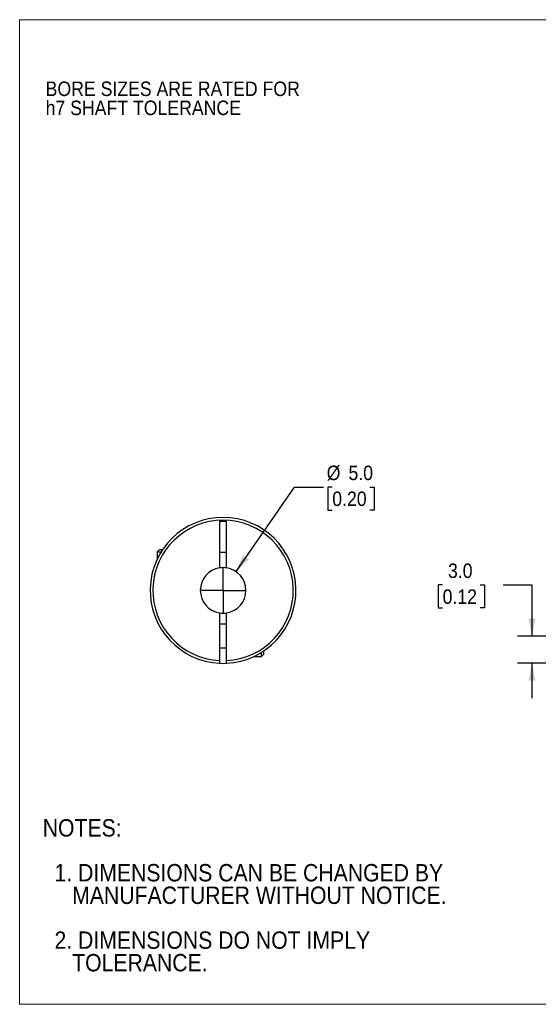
# Model space of a CAD drawing. Header units: millimetres. Extents: x 0 to 140, y 0 to 108.
# Tile 1 of 3: x 0 to 57, y 0 to 108. Entities that reach past the tile are written whole.
import ezdxf

# ---------------------------------------------------------------- set-up
doc = ezdxf.new("R2010")
doc.units = ezdxf.units.MM
doc.header["$LTSCALE"] = 0.5
doc.linetypes.add('SLD-Solid', pattern=[0])
doc.layers.add('SLD-0', color=7, linetype='SLD-Solid', lineweight=25)
doc.layers.add('TEXT', color=140, linetype='SLD-Solid', lineweight=25)
doc.styles.add('SLDTEXTSTYLE0', font='GOTHIC.TTF', dxfattribs={"width": 0.913})
doc.dimstyles.new('SLDDIMSTYLE0', dxfattribs={"dimtxt": 1.5875, "dimasz": 1.905, "dimexe": 0, "dimexo": 0.0625, "dimgap": 0.396875, "dimtad": 0, "dimtih": 1, "dimtoh": 1, "dimdec": 1, "dimrnd": 1e-09, "dimzin": 4, "dimdsep": 46, "dimtxsty": 'SLDTEXTSTYLE0', "dimsah": 1, "dimcen": 0, "dimadec": 0, "dimazin": 1, "dimtfac": 1, "dimtdec": 1, "dimtofl": 0, "dimtmove": 0, "dimatfit": 3, "dimfxl": 0, "dimfrac": 2, "dimtolj": 1, "dimtzin": 12, "dimarcsym": 0})
doc.dimstyles.new('SLDDIMSTYLE1', dxfattribs={"dimtxt": 1.5875, "dimasz": 1.905, "dimexe": 0, "dimexo": 0.0625, "dimgap": 0.396875, "dimtad": 0, "dimtih": 1, "dimtoh": 1, "dimdec": 1, "dimrnd": 1e-09, "dimzin": 4, "dimdsep": 46, "dimtxsty": 'SLDTEXTSTYLE0', "dimsah": 1, "dimcen": 0.09, "dimadec": 0, "dimazin": 1, "dimtfac": 1, "dimtdec": 1, "dimtmove": 0, "dimatfit": 0, "dimfxl": 0, "dimfrac": 2, "dimtolj": 1, "dimtzin": 12, "dimarcsym": 0})

# ---------------------------------------------------------------- blocks, each defined once
blk = doc.blocks.new('Block2')
at = {"color": 7, "linetype": 'SLD-Solid', "lineweight": 18}
for p, q in [((139.7, 107.95), (0, 107.95)), ((0, 0), (0, 107.95)), ((139.7, 0), (0, 0))]:
    blk.add_line(p, q, dxfattribs=at)
blk = doc.blocks.new('SW_NOTE_0_2')
at = {"layer": 'SLD-0', "color": 0, "char_height": 1.5875, "attachment_point": 1, "style": 'SLDTEXTSTYLE0'}
for s, insert in [('BORE SIZES ARE RATED FOR ', (0, 2.03)), ('h7 SHAFT TOLERANCE', (0, -0.06))]:
    blk.add_mtext(s, dxfattribs=dict(at, insert=insert))
blk = doc.blocks.new('SW_NOTE_0_3')
at = {"layer": 'TEXT', "color": 0, "char_height": 1.905, "attachment_point": 1, "style": 'SLDTEXTSTYLE0'}
for s, insert in [('NOTES:', (0, 2.43)), ('  1. DIMENSIONS CAN BE CHANGED BY     ', (0, -2.49)), ('     MANUFACTURER WITHOUT NOTICE.', (0, -4.96)), ('  2. DIMENSIONS DO NOT IMPLY ', (0, -9.88)), ('     TOLERANCE.', (0, -12.35))]:
    blk.add_mtext(s, dxfattribs=dict(at, insert=insert))
blk = doc.blocks.new('_D')
at = {"layer": 'SLD-0'}
for p, q in [((23.74, 47.44), (30.16, 56.71)), ((30.16, 56.71), (33.33, 56.71)), ((34.3, 56.71), (33.82, 56.71)), ((33.82, 56.71), (33.82, 54.19)), ((38.41, 56.71), (38.89, 56.71)), ((38.89, 56.71), (38.89, 54.19)), ((33.82, 54.19), (34.3, 54.19)), ((38.89, 54.19), (38.41, 54.19))]:
    blk.add_line(p, q, dxfattribs=at)
blk.add_solid([(23.74, 47.44), (25.14, 48.79), (24.51, 49.22)], dxfattribs=at)
at = {"layer": 'SLD-0', "char_height": 1.587, "attachment_point": 1, "style": 'SLDTEXTSTYLE0'}
for s, insert in [('%%c', (33.69, 59.06)), ('5.0', (36.08, 59.06)), ('0.20', (34.3, 56.22))]:
    blk.add_mtext(s, dxfattribs=dict(at, insert=insert))
blk = doc.blocks.new('SW_CENTERMARKSYMBOL_0')
at = {"layer": 'SLD-0', "color": 0}
for q in [(0, 2.54), (-2.54, 0), (0, -2.54), (2.54, 0)]:
    blk.add_line((0, 0), q, dxfattribs=at)
blk = doc.blocks.new('_D_1')
at = {"layer": 'SLD-0'}
for p, q in [((46.41, 45.98), (45.93, 45.98)), ((45.93, 45.98), (45.93, 43.46)), ((50.52, 45.98), (51, 45.98)), ((51, 45.98), (51, 43.46)), ((53.04, 45.99), (56.21, 45.99)), ((56.21, 45.99), (56.21, 40.38)), ((45.93, 43.46), (46.41, 43.46)), ((51, 43.46), (50.52, 43.46)), ((64.48, 40.38), (54.62, 40.38)), ((61.78, 37.39), (54.62, 37.39)), ((56.21, 37.39), (56.21, 33.58))]:
    blk.add_line(p, q, dxfattribs=at)
for points in [[(56.21, 40.38), (56.59, 42.29), (55.83, 42.29)], [(56.21, 37.39), (55.83, 35.49), (56.59, 35.49)]]:
    blk.add_solid(points, dxfattribs=at)
at = {"layer": 'SLD-0', "char_height": 1.587, "attachment_point": 1, "style": 'SLDTEXTSTYLE0'}
for s, insert in [('3.0', (47, 48.33)), ('0.12', (46.41, 45.49))]:
    blk.add_mtext(s, dxfattribs=dict(at, insert=insert))

msp = doc.modelspace()

# ---------------------------------------------------------------- linework, layer by layer
for p, q in [((22.69, 52.93), (21.94, 52.93)), ((21.94, 52.93), (21.94, 47.85)), ((22.69, 47.85), (22.69, 52.93)), ((15.33, 49.86), (15.07, 49.6)), ((15.33, 49.86), (15.69, 49.86)), ((15.07, 49.6), (15.07, 48.76)), ((15.07, 49.6), (15.52, 49.6)), ((21.94, 49.58), (22.69, 49.58)), ((21.94, 42.91), (21.94, 37.69)), ((22.69, 37.69), (22.69, 42.91)), ((22.69, 41.68), (21.94, 41.68)), ((21.94, 39.08), (22.69, 39.08)), ((25.7, 38.13), (26.54, 38.13)), ((26.54, 38.13), (26.54, 38.59)), ((26.54, 38.13), (26.8, 38.39)), ((26.8, 38.39), (26.8, 38.76))]:
    msp.add_line(p, q)
at = {"flags": 128}
msp.add_lwpolyline([(21.94, 37.39), (22.32, 37.38), (22.69, 37.39)], dxfattribs=at)
for radius, start, end in [(8, 272.6867, 267.3133), (7.7, 272.7915, 267.2085), (2.5, 98.6269, 261.3731), (2.5, 81.3731, 98.6269), (2.5, 278.6269, 81.3731), (2.5, 261.3731, 278.6269)]:
    msp.add_arc((22.32, 45.38), radius, start, end)
for points, knots in [([(21.94, 37.69), (21.94, 37.68), (21.94, 37.65), (21.94, 37.61), (21.94, 37.55), (21.94, 37.47), (21.94, 37.42), (21.94, 37.4), (21.94, 37.39), (21.94, 37.39)], [0, 0, 0, 0, 0.082846, 0.166036, 0.250993, 0.500083, 0.749101, 0.874283, 1, 1, 1, 1]), ([(22.69, 37.39), (22.69, 37.39), (22.69, 37.39), (22.69, 37.4), (22.69, 37.42), (22.69, 37.47), (22.69, 37.56), (22.69, 37.63), (22.69, 37.67), (22.69, 37.69)], [0, 0, 0, 0, 0.082247, 0.165445, 0.251022, 0.500718, 0.749744, 0.875114, 1, 1, 1, 1])]:
    msp.add_open_spline(points, degree=3, knots=knots)

# ---------------------------------------------------------------- block references
at = {"color": 7, "linetype": 'Continuous'}
msp.add_blockref('Block2', (0, 0), dxfattribs=at)
at = {"layer": 'SLD-0'}
for name, p in [('SW_NOTE_0_2', (2.85, 99.14)), ('SW_CENTERMARKSYMBOL_0', (22.32, 45.38))]:
    msp.add_blockref(name, p, dxfattribs=at)
at = {"layer": 'TEXT'}
msp.add_blockref('SW_NOTE_0_3', (2.53, 17.87), dxfattribs=at)

# ---------------------------------------------------------------- dimensions: what is measured, and where the dimension line sits
at = {"layer": 'SLD-0'}
dim = msp.add_diameter_dim_2p(p1=(20.89, 43.33), p2=(23.74, 47.44), dimstyle='SLDDIMSTYLE0', dxfattribs=at)
dim.commit()
dim.dimension.update_dxf_attribs({"geometry": '_D', "text_midpoint": (36.35, 56.71), "dimtype": 163})
dim = msp.add_linear_dim(base=(56.21, 40.38), p1=(62.42, 37.39), p2=(65.12, 40.38), angle=90, dimstyle='SLDDIMSTYLE1', dxfattribs=at)
dim.commit()
dim.dimension.update_dxf_attribs({"geometry": '_D_1', "text_midpoint": (56.21, 45.99), "dimtype": 160})

doc.saveas('drawing.dxf')
